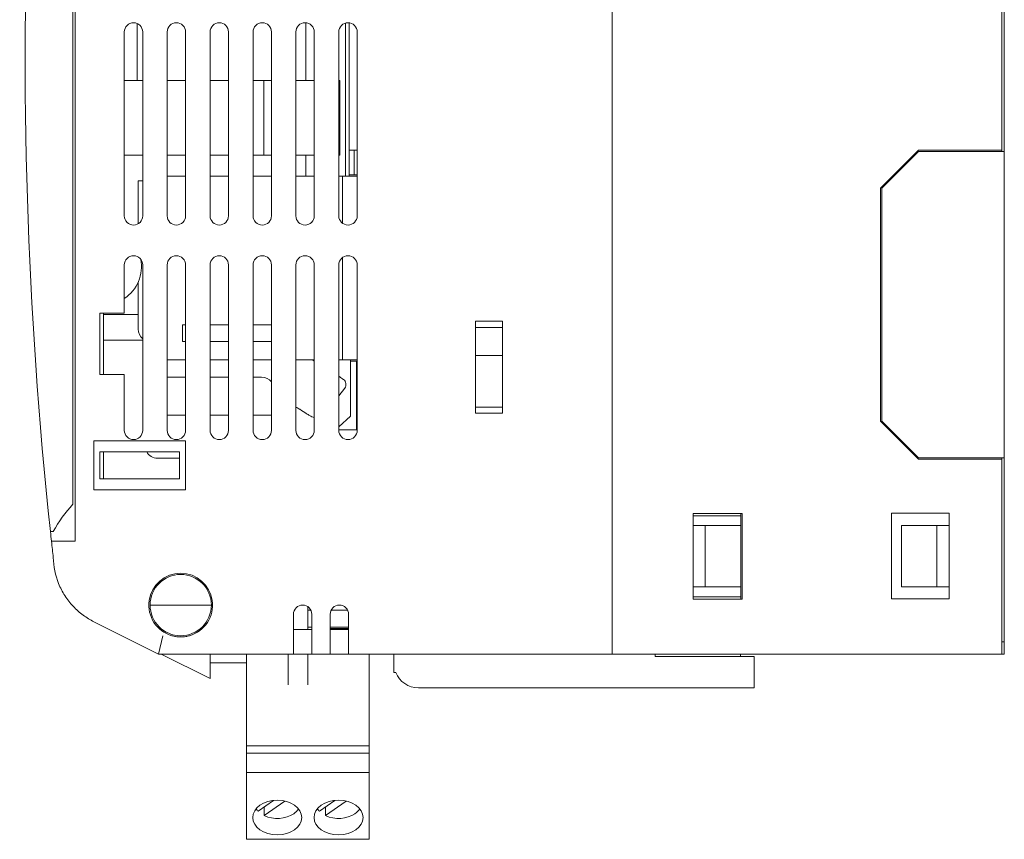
# Model space of a CAD drawing. Header units: millimetres. Extents: x 320 to 477, y -437 to -310.
# Tile 1 of 3: x 332 to 412, y -437 to -370. Entities that reach past the tile are written whole.
import ezdxf

# ---------------------------------------------------------------- set-up
doc = ezdxf.new("R2010")
doc.units = ezdxf.units.MM
doc.header["$MEASUREMENT"] = 0

msp = doc.modelspace()

# ---------------------------------------------------------------- linework, layer by layer
at = {"color": 0, "linetype": 'Continuous', "lineweight": 0, "extrusion": (0, 1, 0)}
for p, q in [((379.87, -325.905), (379.87, -420.905)), ((379.87, -326.405), (379.87, -420.405)), ((336.07, -412.705), (336.07, -334.105)), ((335.87, -334.305), (335.87, -409.677)), ((411.67, -380.805), (411.67, -366.005)), ((411.87, -365.905), (411.87, -380.905)), ((340.07, -371.155), (340.07, -386.155)), ((341.12, -370.468), (341.12, -375.105)), ((341.57, -386.155), (341.57, -371.155)), ((343.57, -371.155), (343.57, -386.155)), ((345.07, -386.155), (345.07, -371.155)), ((347.07, -371.155), (347.07, -386.155)), ((348.57, -386.155), (348.57, -371.155)), ((350.57, -371.155), (350.57, -386.155)), ((352.07, -386.155), (352.07, -371.155)), ((354.07, -371.155), (354.07, -386.155)), ((354.88, -375.105), (354.88, -370.408)), ((355.57, -386.155), (355.57, -371.155)), ((357.57, -371.155), (357.57, -386.155)), ((358.12, -382.905), (358.12, -370.433)), ((358.42, -382.905), (358.42, -370.412)), ((359.07, -386.155), (359.07, -371.155)), ((340.07, -375.105), (341.57, -375.105)), ((343.57, -375.105), (345.07, -375.105)), ((347.07, -375.105), (348.57, -375.105)), ((350.57, -375.105), (351.452, -375.105)), ((351.452, -375.105), (352.07, -375.105)), ((351.452, -375.105), (351.452, -381.205)), ((354.07, -375.105), (355.57, -375.105)), ((357.57, -375.105), (357.647, -375.105)), ((357.647, -375.105), (357.647, -381.205)), ((341.57, -381.205), (340.07, -381.205)), ((345.07, -381.205), (343.57, -381.205)), ((348.57, -381.205), (347.07, -381.205)), ((351.452, -381.205), (350.57, -381.205)), ((352.07, -381.205), (351.452, -381.205)), ((355.57, -381.205), (354.07, -381.205)), ((354.88, -382.905), (354.88, -381.205)), ((357.647, -381.205), (357.57, -381.205)), ((358.42, -380.805), (358.82, -380.805)), ((358.82, -380.805), (358.82, -382.805)), ((359.07, -380.805), (358.82, -380.805)), ((401.77, -383.905), (404.87, -380.805)), ((401.87, -383.905), (404.87, -380.905)), ((404.87, -380.805), (411.67, -380.805)), ((404.87, -380.905), (411.67, -380.905)), ((411.67, -380.805), (411.67, -380.905)), ((411.67, -380.905), (411.87, -380.905)), ((411.87, -380.905), (411.87, -405.905)), ((403.97, -381.805), (403.87, -381.805)), ((343.57, -382.905), (344.798, -382.905)), ((344.798, -382.905), (344.809, -382.905)), ((344.809, -382.905), (345.07, -382.905)), ((347.07, -382.905), (348.57, -382.905)), ((350.57, -382.905), (352.07, -382.905)), ((354.07, -382.905), (354.08, -382.905)), ((354.08, -382.905), (354.557, -382.905)), ((354.557, -382.905), (355.57, -382.905)), ((357.57, -382.905), (357.867, -382.905)), ((357.867, -382.905), (359.07, -382.905)), ((357.867, -382.905), (357.867, -386.753)), ((358.82, -382.805), (358.42, -382.805)), ((359.07, -382.805), (358.82, -382.805)), ((341.57, -383.305), (341.2, -383.305)), ((341.2, -383.305), (341.2, -386.802)), ((401.77, -402.905), (401.77, -383.905)), ((401.87, -402.905), (401.87, -383.905)), ((357.867, -389.558), (357.867, -397.905)), ((340.07, -390.155), (340.07, -394.105)), ((341.57, -403.655), (341.57, -390.155)), ((343.57, -390.155), (343.57, -403.655)), ((345.07, -403.655), (345.07, -390.155)), ((347.07, -390.155), (347.07, -403.655)), ((348.57, -403.655), (348.57, -390.155)), ((350.57, -390.155), (350.57, -403.655)), ((352.07, -403.655), (352.07, -390.155)), ((354.07, -390.155), (354.07, -403.655)), ((355.57, -403.655), (355.57, -390.155)), ((357.57, -390.155), (357.57, -403.655)), ((359.07, -403.655), (359.07, -390.155)), ((341.2, -391.571), (341.2, -395.405)), ((338.07, -399.105), (338.07, -394.105)), ((338.07, -394.105), (340.07, -394.105)), ((338.37, -399.105), (338.37, -394.105)), ((338.37, -394.205), (341.2, -394.205)), ((344.809, -396.405), (344.809, -395.055)), ((345.07, -395.055), (344.809, -395.055)), ((348.57, -395.055), (347.07, -395.055)), ((352.07, -395.055), (350.57, -395.055)), ((368.72, -394.755), (370.92, -394.755)), ((368.72, -402.255), (368.72, -394.755)), ((370.92, -395.255), (368.72, -395.255)), ((370.92, -394.755), (370.92, -402.255)), ((341.57, -396.305), (338.37, -396.305)), ((344.809, -396.405), (345.004, -396.405)), ((345.07, -396.405), (345.004, -396.405)), ((348.57, -396.405), (347.07, -396.405)), ((351.549, -396.405), (350.57, -396.405)), ((352.07, -396.405), (351.549, -396.405)), ((370.92, -397.56), (368.72, -397.56)), ((343.57, -397.905), (344.798, -397.905)), ((345.004, -397.905), (344.798, -397.905)), ((345.004, -397.905), (345.07, -397.905)), ((347.07, -397.905), (348.57, -397.905)), ((350.57, -397.905), (352.07, -397.905)), ((354.08, -397.905), (354.07, -397.905)), ((354.08, -397.905), (354.557, -397.905)), ((354.557, -397.905), (355.57, -397.905)), ((357.867, -397.905), (357.57, -397.905)), ((359.07, -397.905), (357.867, -397.905)), ((358.52, -402.505), (358.52, -397.905)), ((358.52, -398.005), (359.02, -398.005)), ((359.02, -398.005), (359.02, -403.605)), ((359.07, -398.005), (359.02, -398.005)), ((340.07, -399.105), (338.07, -399.105)), ((340.07, -399.105), (340.07, -403.655)), ((343.57, -399.305), (345.07, -399.305)), ((347.07, -399.305), (348.57, -399.305)), ((350.57, -399.305), (351.27, -399.305)), ((358.053, -400.208), (357.57, -400.849)), ((343.57, -402.405), (345.07, -402.405)), ((347.07, -402.405), (348.57, -402.405)), ((350.57, -402.405), (352.07, -402.405)), ((368.72, -401.755), (370.92, -401.755)), ((370.92, -402.255), (368.72, -402.255)), ((358.52, -402.505), (357.57, -403.375)), ((404.87, -406.005), (401.77, -402.905)), ((404.87, -405.905), (401.87, -402.905)), ((359.02, -403.605), (357.57, -403.605)), ((359.07, -403.605), (359.02, -403.605)), ((337.57, -404.505), (345.07, -404.505)), ((337.57, -408.505), (337.57, -404.505)), ((345.07, -404.505), (345.07, -408.505)), ((338.07, -405.405), (338.07, -407.605)), ((344.57, -405.405), (338.07, -405.405)), ((338.37, -407.605), (338.37, -405.405)), ((344.57, -407.605), (344.57, -405.405)), ((403.87, -405.005), (403.97, -405.005)), ((344.57, -405.926), (342.77, -405.926)), ((411.67, -405.905), (404.87, -405.905)), ((411.67, -406.005), (404.87, -406.005)), ((411.67, -405.905), (411.67, -406.005)), ((411.87, -405.905), (411.67, -405.905)), ((411.67, -420.905), (411.67, -406.005)), ((411.87, -405.905), (411.87, -421.905)), ((338.07, -407.605), (344.57, -407.605)), ((345.07, -408.505), (337.57, -408.505)), ((386.47, -417.43), (386.47, -410.43)), ((386.47, -410.43), (390.47, -410.43)), ((390.37, -410.43), (390.37, -410.63)), ((390.47, -410.43), (390.47, -417.43)), ((402.67, -410.405), (407.37, -410.405)), ((402.67, -417.405), (402.67, -410.405)), ((407.37, -410.405), (407.37, -417.405)), ((390.37, -410.63), (386.47, -410.63)), ((390.37, -411.405), (390.37, -410.63)), ((334.272, -411.91), (334.038, -411.91)), ((387.47, -411.405), (386.47, -411.405)), ((390.37, -411.405), (387.47, -411.405)), ((387.47, -411.405), (387.47, -416.405)), ((390.37, -416.405), (390.37, -411.405)), ((403.47, -411.405), (403.47, -416.405)), ((406.37, -411.405), (403.47, -411.405)), ((407.37, -411.405), (406.37, -411.405)), ((406.37, -411.405), (406.37, -416.405)), ((334.124, -412.705), (336.07, -412.705)), ((386.47, -416.405), (387.47, -416.405)), ((387.47, -416.405), (390.37, -416.405)), ((390.37, -417.23), (390.37, -416.405)), ((406.37, -416.405), (403.47, -416.405)), ((407.37, -416.405), (406.37, -416.405)), ((386.47, -417.23), (390.37, -417.23)), ((390.47, -417.43), (386.47, -417.43)), ((390.37, -417.23), (390.37, -417.43)), ((407.37, -417.405), (402.67, -417.405)), ((342.17, -417.905), (347.17, -417.905)), ((355.05, -418.75), (355.05, -418.041)), ((355.05, -418.332), (355.297, -418.332)), ((356.943, -418.332), (358.297, -418.332)), ((337.587, -419.264), (339.87, -420.405)), ((353.87, -420.405), (353.87, -418.655)), ((355.05, -419.905), (355.05, -418.75)), ((355.37, -418.655), (355.37, -420.405)), ((356.87, -420.405), (356.87, -418.655)), ((358.37, -418.655), (358.37, -420.405)), ((355.37, -419.905), (353.87, -419.905)), ((355.05, -419.705), (355.37, -419.705)), ((356.87, -419.705), (358.37, -419.705)), ((356.87, -419.805), (358.37, -419.805)), ((358.37, -419.905), (356.87, -419.905)), ((339.87, -420.405), (342.87, -421.905)), ((343.224, -420.405), (342.87, -421.905)), ((353.87, -420.405), (353.87, -421.905)), ((355.37, -421.905), (355.37, -420.405)), ((356.87, -420.405), (356.87, -421.905)), ((358.37, -421.905), (358.37, -420.405)), ((379.87, -421.905), (379.87, -420.905)), ((411.67, -420.905), (411.67, -421.905)), ((411.67, -420.905), (411.87, -420.905)), ((342.87, -421.905), (353.87, -421.905)), ((347.07, -423.905), (343.07, -421.905)), ((347.07, -421.905), (347.07, -422.228)), ((347.07, -423.905), (347.07, -422.228)), ((350.05, -424.512), (350.05, -421.905)), ((353.45, -424.207), (353.45, -421.905)), ((353.87, -421.905), (355.37, -421.905)), ((355.05, -424.207), (355.05, -421.905)), ((355.37, -421.905), (356.87, -421.905)), ((356.87, -421.905), (358.37, -421.905)), ((358.37, -421.905), (379.87, -421.905)), ((360.05, -424.512), (360.05, -421.905)), ((362.07, -423.405), (362.07, -421.905)), ((411.67, -421.905), (379.87, -421.905)), ((383.37, -422.105), (383.37, -421.905)), ((391.47, -422.105), (383.37, -422.105)), ((390.351, -421.905), (390.351, -422.105)), ((391.47, -422.105), (391.47, -424.655)), ((411.67, -421.905), (411.87, -421.905)), ((350.05, -422.605), (347.07, -422.605)), ((362.216, -423.405), (362.07, -423.405)), ((350.05, -425.106), (350.05, -424.512)), ((353.45, -424.398), (353.45, -424.207)), ((355.05, -424.398), (355.05, -424.207)), ((360.05, -425.106), (360.05, -424.512)), ((364.07, -424.655), (391.47, -424.655)), ((350.05, -429.375), (350.05, -425.106)), ((360.05, -429.375), (360.05, -425.106)), ((350.05, -429.975), (350.05, -429.375)), ((350.05, -429.375), (360.05, -429.375)), ((360.05, -429.975), (360.05, -429.375)), ((350.05, -429.975), (360.05, -429.975)), ((350.05, -431.561), (350.05, -429.975)), ((360.05, -431.561), (360.05, -429.975)), ((350.05, -431.773), (350.05, -431.561)), ((350.05, -431.561), (360.05, -431.561)), ((350.05, -432.48), (350.05, -431.773)), ((360.05, -431.773), (360.05, -431.561)), ((360.05, -432.48), (360.05, -431.773)), ((350.05, -436.864), (350.05, -432.48)), ((360.05, -436.864), (360.05, -432.48)), ((352.244, -433.84), (350.988, -434.728)), ((351.483, -435.078), (353.162, -433.891)), ((351.483, -434.378), (351.483, -435.078)), ((357.244, -433.84), (355.988, -434.728)), ((356.483, -435.078), (358.162, -433.891)), ((356.483, -434.378), (356.483, -435.078)), ((350.05, -437.01), (350.05, -436.864)), ((350.05, -437.01), (360.05, -437.01)), ((360.05, -437.01), (360.05, -436.864))]:
    msp.add_line(p, q, dxfattribs=at)
at = {"color": 0, "linetype": 'Continuous', "lineweight": 0, "extrusion": (0, 0, -1)}
for centre, radius, start, end in [((-694.972, -373.305), 362.992, 353.89496, 2.49672), ((-338.37, -390.305), 3.1, 168.55517, 236.74357), ((-342.2, -395.405), 1, 309.05012, 0), ((-344.813, -417.771), 22.5, 124.53893, 125.43781), ((-351.27, -400.305), 1, 90, 143.1301), ((-344.819, -417.995), 18.689, 120.64329, 120.76697), ((-342.77, -404.926), 1, 270, 331.34333), ((-694.972, -373.305), 362.992, 353.76871, 353.89496), ((-340.27, -413.897), 6, 337.97467, 358.68138), ((-344.67, -417.905), 2.6, 285.94237, 254.05763), ((-344.67, -417.905), 2.5, 0, 180), ((-344.67, -417.905), 2.5, 180, 0), ((-364.07, -422.655), 2, 270, 337.97569)]:
    msp.add_arc(centre, radius, start, end, dxfattribs=at)
at = {"color": 0, "linetype": 'Continuous', "lineweight": 0}
for centre, radius, start, end in [((340.82, -371.155), 0.75, 0, 180), ((344.32, -371.155), 0.75, 0, 180), ((347.82, -371.155), 0.75, 0, 180), ((351.32, -371.155), 0.75, 0, 180), ((354.82, -371.155), 0.75, 0, 180), ((358.32, -371.155), 0.75, 0, 180), ((340.82, -386.155), 0.75, 180, 0), ((344.32, -386.155), 0.75, 180, 0), ((347.82, -386.155), 0.75, 180, 0), ((351.32, -386.155), 0.75, 180, 0), ((354.82, -386.155), 0.75, 180, 0), ((358.32, -386.155), 0.75, 180, 0), ((340.82, -390.155), 0.75, 0, 180), ((344.32, -390.155), 0.75, 0, 180), ((347.82, -390.155), 0.75, 0, 180), ((351.32, -390.155), 0.75, 0, 180), ((354.82, -390.155), 0.75, 0, 180), ((358.32, -390.155), 0.75, 0, 180), ((357.654, -399.907), 0.5, 322.99012, 54.29241), ((344.67, -417.905), 18.689, 58.82282, 58.9465), ((355.74, -401.612), 1, 236.31218, 260.19079), ((340.82, -403.655), 0.75, 180, 0), ((344.32, -403.655), 0.75, 180, 0), ((347.82, -403.655), 0.75, 180, 0), ((351.32, -403.655), 0.75, 180, 0), ((354.82, -403.655), 0.75, 180, 0), ((358.32, -403.655), 0.75, 180, 0), ((344.87, -417.805), 12.128, 137.91162, 150.91536), ((694.972, -373.305), 362.992, 186.23129, 186.44249), ((354.62, -418.655), 0.75, 0, 180), ((357.62, -418.655), 0.75, 0, 180)]:
    msp.add_arc(centre, radius, start, end, dxfattribs=at)
for centre, major_axis in [((352.55, -435.238), (-2, 0)), ((352.55, -435.238), (2, 0)), ((357.55, -435.238), (-2, 0)), ((357.55, -435.238), (2, 0))]:
    msp.add_ellipse(centre, major_axis=major_axis, ratio=0.707107, start_param=-1.570796, end_param=1.570796, dxfattribs=at)
at = {"color": 0, "linetype": 'Continuous', "lineweight": 0, "extrusion": (0, 0, -1)}
for centre, start_param, end_param in [((352.55, -433.974), -0.599286, -0.422569), ((352.55, -433.974), -2.719024, -2.356194), ((357.55, -433.974), -0.599286, -0.422569), ((357.55, -433.974), -2.719024, -2.356194), ((352.55, -433.974), -2.356194, -0.97151), ((357.55, -433.974), -2.356194, -0.97151)]:
    msp.add_ellipse(centre, major_axis=(-1.891, 0), ratio=0.707107, start_param=start_param, end_param=end_param, dxfattribs=at)
at = {"color": 0, "linetype": 'Continuous', "lineweight": 0}
msp.add_open_spline([(355.37, -397.905), (355.436, -397.941), (355.503, -397.976), (355.57, -398.012)], degree=3, dxfattribs=at)
for points, knots in [([(357.945, -399.501), (357.945, -399.501), (357.937, -399.495), (357.921, -399.484), (357.907, -399.474), (357.886, -399.459), (357.859, -399.44)], [-14.9471083, -14.9471083, -14.9471083, -14.9471083, -14.6532779, -14.6532779, -14.6532779, -14.3897905, -14.3897905, -14.3897905, -14.3897905]), ([(354.311, -401.895), (354.251, -401.859), (354.191, -401.823), (354.111, -401.777), (354.091, -401.764), (354.07, -401.752)], [6.0459501, 6.0459501, 6.0459501, 6.0459501, 6.2656614, 6.2656614, 6.3441325, 6.3441325, 6.3441325, 6.3441325]), ([(354.38, -401.936), (354.575, -402.052), (354.768, -402.173), (354.914, -402.266), (355.038, -402.346), (355.127, -402.405), (355.165, -402.43), (355.179, -402.44), (355.186, -402.444), (355.186, -402.444)], [6.04595, 6.04595, 6.04595, 6.04595, 6.763791, 6.763791, 6.763791, 7.381108, 7.381108, 7.381108, 7.610924, 7.610924, 7.610924, 7.610924]), ([(334.708, -416.147), (334.848, -416.494), (335.02, -416.825), (335.419, -417.448), (335.647, -417.739), (336.147, -418.271), (336.419, -418.512), (336.989, -418.933), (337.287, -419.114), (337.587, -419.264)], [9.761732, 9.761732, 9.761732, 9.761732, 10.884022, 10.884022, 12.006311, 12.006311, 13.128601, 13.128601, 14.250891, 14.250891, 14.250891, 14.250891]), ([(345.384, -420.405), (345.285, -420.434), (345.184, -420.456), (344.943, -420.495), (344.804, -420.505), (344.536, -420.505), (344.397, -420.495), (344.156, -420.456), (344.055, -420.434), (343.956, -420.405)], [4.094755, 4.094755, 4.094755, 4.094755, 4.385211, 4.385211, 4.787063, 4.787063, 5.188915, 5.188915, 5.47937, 5.47937, 5.47937, 5.47937])]:
    msp.add_open_spline(points, degree=3, knots=knots, dxfattribs=at)

doc.saveas('drawing.dxf')
